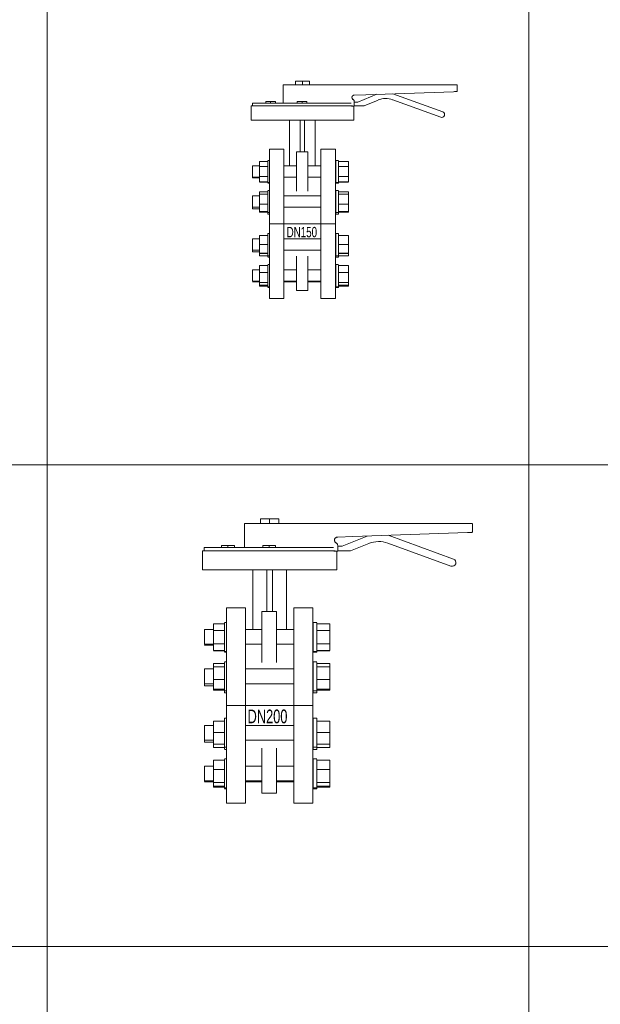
# Model space of a CAD drawing. Header units: millimetres. Extents: x 2339 to 23224, y 1509 to 18979.
# Tile 10 of 124: x 5136 to 6341, y 4089 to 6133. Entities that reach past the tile are written whole.
import ezdxf

# ---------------------------------------------------------------- set-up
doc = ezdxf.new("R2010")
doc.units = ezdxf.units.MM
doc.set_wipeout_variables(frame=1)
doc.layers.get('0').update_dxf_attribs({"lineweight": 0})
doc.styles.add('DISOCP', font='disocp.shx', dxfattribs={"width": 0.6})

# ---------------------------------------------------------------- blocks, each defined once
blk = doc.blocks.new('*U142')
blk.add_wipeout([(-23, -92.5), (-41, -92.5), (-41, -78.8), (-42.9, -78.8), (-42.9, -77.6), (-53.1, -77.4), (-53.1, -72.1), (-61.8, -72.1), (-61.8, -57.2), (-53.1, -57.2), (-53.1, -51.7), (-42.9, -51.7), (-42.9, -50.5), (-41, -50.5), (-41, -41.5), (-42.9, -41.5), (-42.9, -39.8), (-53.1, -39.8), (-53.1, -34.8), (-61.8, -34.8), (-61.8, -18.8), (-53.1, -18.8), (-53.1, -14.6), (-42.9, -14.6), (-42.9, -12.1), (-41, -12.1), (-41, 12.1), (-42.9, 12.1), (-42.9, 14.6), (-53.1, 14.6), (-53.1, 18.8), (-61.8, 18.8), (-61.8, 34.8), (-53.1, 34.8), (-53.1, 39.8), (-42.9, 39.8), (-42.9, 41.5), (-41, 41.5), (-41, 50.5), (-42.9, 50.5), (-42.9, 51.7), (-53.1, 51.7), (-53.1, 57.2), (-61.8, 57.2), (-61.8, 72.1), (-53.1, 72.1), (-53.1, 77.4), (-42.9, 77.4), (-42.9, 78.8), (-41, 78.8), (-41, 92.5), (-23, 92.5), (-23, 72.1), (-16, 72.1), (-16, 128.7), (-63.6, 128.7), (-63.6, 146.5), (-62, 146.5), (-62, 149.9), (-45.6, 149.9), (-45.6, 151.6), (-33.4, 151.6), (-33.4, 149.9), (-23.7, 149.9), (-23.7, 172.6), (-8.7, 172.6), (-8.7, 177.1), (8.7, 177.1), (8.7, 172.6), (192, 172.6), (192.1, 164.3), (112.2, 161.4), (174.1, 138.9), (175.5, 138), (176.2, 136.9), (176.5, 135.5), (176.2, 134.3), (175.8, 133.5), (175, 132.7), (173.5, 132.1), (171.7, 132.2), (112, 154), (108.5, 155), (105.9, 155.3), (103.4, 155.5), (101.1, 155.4), (98.4, 155), (97, 154.6), (94.1, 153.6), (76.5, 146.5), (64.4, 146.5), (64.4, 146.2), (63.6, 146.2), (63.6, 128.7), (16, 128.7), (16, 72.1), (23, 72.1), (23, 92.5), (41, 92.5), (41, 78.8), (44.7, 78.8), (44.7, 77.4), (57, 77.4), (57, 51.7), (44.7, 51.7), (44.7, 50.5), (41, 50.5), (41, 41.5), (44.7, 41.5), (44.7, 39.8), (57, 39.8), (57, 14.6), (44.7, 14.6), (44.7, 12.1), (41, 12.1), (41, -12.1), (44.7, -12.1), (44.7, -14.6), (57, -14.6), (57, -39.8), (44.7, -39.8), (44.7, -41.5), (41, -41.5), (41, -50.5), (44.7, -50.5), (44.7, -51.7), (57, -51.7), (57, -77.4), (44.7, -77.4), (44.7, -78.8), (41, -78.8), (41, -92.5), (23, -92.5), (23, -72.1), (6.6, -72.1), (6.6, -82.9), (-7.5, -82.9), (-7.5, -72.1), (-23, -72.1)])
for p, q in [((-23.7, 172.6), (-23.7, 149.9)), ((-23.7, 172.6), (-9.4, 172.6)), ((-9.4, 172.6), (29.2, 172.6)), ((-8.7, 177.1), (0, 177.1)), ((-8.7, 172.6), (-8.7, 177.1)), ((0, 177.1), (8.7, 177.1)), ((0, 172.6), (0, 177.1)), ((8.7, 172.6), (8.7, 177.1)), ((29.2, 172.6), (78.8, 172.6)), ((78.8, 172.6), (187.5, 172.6)), ((187.5, 172.6), (192, 172.6)), ((192.1, 164.3), (192.1, 172.6)), ((64.4, 159.7), (78.8, 160.2)), ((92.3, 160.7), (68.6, 151.1)), ((78.8, 160.2), (187.5, 164)), ((174.1, 138.9), (112.2, 161.4)), ((-62, 149.9), (-62, 146.5)), ((-62, 149.9), (60.4, 149.9)), ((-45.6, 151.6), (-39.5, 151.6)), ((-45.6, 149.9), (-45.6, 151.6)), ((-39.5, 151.6), (-33.4, 151.6)), ((-39.5, 151.6), (-39.5, 149.9)), ((-33.4, 151.6), (-33.4, 149.9)), ((-6.6, 151.6), (-0.5, 151.6)), ((-6.6, 149.9), (-6.6, 151.6)), ((-0.5, 151.6), (5.6, 151.6)), ((-0.5, 149.9), (-0.5, 151.6)), ((5.6, 149.9), (5.6, 151.6)), ((64.4, 146.2), (64.4, 151.8)), ((68.6, 151.1), (64.4, 151.1)), ((76.5, 146.5), (94.1, 153.6)), ((112, 154), (171.7, 132.2)), ((-63.6, 146.5), (-63.6, 128.7)), ((-63.6, 146.5), (62.1, 146.5)), ((64.4, 146.2), (60.9, 146.2)), ((63.6, 128.7), (63.6, 146.2)), ((64.4, 146.5), (76.5, 146.5)), ((63.6, 128.7), (-63.6, 128.7)), ((-16, 128.7), (-16, 71.9)), ((-2.7, 128.7), (-2.7, 89.2)), ((2.7, 89.2), (2.7, 128.7)), ((16, 72), (16, 128.7)), ((-23, 92.5), (-41, 92.5)), ((-41, 0), (-41, 92.5)), ((-23, 92.5), (-23, 0)), ((6.6, 89.2), (-7.5, 89.2)), ((-7.5, 74.2), (-7.5, 89.2)), ((6.6, 89.2), (6.6, 74.2)), ((41, 92.5), (23, 92.5)), ((23, 0), (23, 92.5)), ((41, 92.5), (41, 0)), ((-53.1, 71.3), (-53.1, 77.4)), ((-53.1, 77.4), (-42.9, 77.4)), ((-41, 78.8), (-42.9, 78.8)), ((-42.9, 65.3), (-42.9, 78.3)), ((-7.5, 40.7), (-7.5, 74.2)), ((6.6, 74.2), (6.6, 40.7)), ((44.7, 78.8), (41.4, 78.8)), ((41.4, 65.3), (41.4, 78.3)), ((44.7, 78.3), (44.7, 65.3)), ((44.7, 77.4), (57, 77.4)), ((57, 77.4), (57, 71.3)), ((-53.1, 72.1), (-61.8, 72.1)), ((-61.8, 65.2), (-61.8, 72.1)), ((-61.8, 58.1), (-61.8, 65.2)), ((-53.1, 58.7), (-53.1, 71.3)), ((-53.1, 71.3), (-42.9, 71.3)), ((-42.9, 51.8), (-42.9, 65.3)), ((-7.5, 72.1), (-23, 72.1)), ((23, 72.1), (6.6, 72.1)), ((41.2, 72.1), (41.2, 65.2)), ((41.2, 65.2), (41.2, 58.1)), ((41.4, 51.4), (41.4, 65.3)), ((44.7, 71.3), (57, 71.3)), ((44.7, 65.3), (44.7, 51.4)), ((57, 71.3), (57, 58.7)), ((-61.8, 58.1), (-53.1, 58.1)), ((-61.8, 57.2), (-61.8, 57.5)), ((-61.8, 57.2), (-53.1, 57.2)), ((-53.1, 52.2), (-53.1, 58.7)), ((-53.1, 58.7), (-42.9, 58.7)), ((-53.1, 52.2), (-42.9, 52.2)), ((-42.9, 51.7), (-53.1, 51.7)), ((-42.9, 50.9), (-42.9, 51.8)), ((-42.9, 51.3), (-41, 51.3)), ((-42.9, 50.5), (-41, 50.5)), ((-23, 58.1), (-7.5, 58.1)), ((6.6, 58.1), (23, 58.1)), ((41.2, 57.5), (41.2, 57.2)), ((41.4, 51.3), (44.7, 51.3)), ((41.4, 50.5), (41.4, 51.2)), ((41.4, 50.5), (44.7, 50.5)), ((44.7, 58.7), (57, 58.7)), ((44.7, 52.2), (57, 52.2)), ((57, 51.7), (44.7, 51.7)), ((44.7, 51.2), (44.7, 50.5)), ((57, 58.7), (57, 52.2)), ((-53.1, 36.7), (-53.1, 39.8)), ((-53.1, 39.8), (-42.9, 39.8)), ((-53.1, 24.6), (-53.1, 36.7)), ((-53.1, 36.7), (-42.9, 36.7)), ((-41, 41.5), (-42.9, 41.5)), ((-42.9, 18.2), (-42.9, 41)), ((44.7, 41.5), (41.4, 41.5)), ((41.4, 18.2), (41.4, 41)), ((44.7, 41), (44.7, 18.2)), ((44.7, 39.8), (57, 39.8)), ((44.7, 36.7), (57, 36.7)), ((57, 39.8), (57, 36.7)), ((57, 36.7), (57, 24.6)), ((-53.1, 34.8), (-61.8, 34.8)), ((-61.8, 22.9), (-61.8, 34.8)), ((-53.1, 15.5), (-53.1, 24.6)), ((-53.1, 24.6), (-42.9, 24.6)), ((23, 34.8), (-23, 34.8)), ((41.2, 34.8), (41.2, 22.9)), ((44.7, 24.6), (57, 24.6)), ((57, 24.6), (57, 15.5)), ((-61.8, 20.8), (-61.8, 22.9)), ((-61.8, 20.8), (-53.1, 20.8)), ((-61.8, 18.8), (-61.8, 20.7)), ((-61.8, 18.8), (-53.1, 18.8)), ((-53.1, 15.5), (-42.9, 15.5)), ((-53.1, 14.9), (-53.1, 15.5)), ((-53.1, 14.6), (-53.1, 14.9)), ((-42.9, 14.9), (-53.1, 14.9)), ((-53.1, 14.6), (-42.9, 14.6)), ((-42.9, 14.5), (-42.9, 18.2)), ((-42.9, 14.1), (-41, 14.1)), ((-42.9, 12.1), (-42.9, 14)), ((-42.9, 12.5), (-42.9, 12.1)), ((-23, 20.8), (23, 20.8)), ((41.2, 22.9), (41.2, 20.8)), ((41.2, 20.7), (41.2, 18.8)), ((41.4, 14.1), (41.4, 18.2)), ((41.4, 14.1), (44.7, 14.1)), ((41.4, 12.1), (41.4, 14)), ((44.7, 18.2), (44.7, 14.1)), ((44.7, 15.5), (57, 15.5)), ((57, 14.9), (44.7, 14.9)), ((44.7, 14.6), (57, 14.6)), ((44.7, 14), (44.7, 12.1)), ((57, 15.5), (57, 14.9)), ((57, 14.9), (57, 14.6)), ((-42.9, 12.1), (-41, 12.1)), ((-41, -92.5), (-41, 0)), ((-41, 0), (41, 0)), ((-23, 0), (-23, -92.5)), ((23, -92.5), (23, 0)), ((41, 0), (41, -92.5)), ((41.4, 12.1), (44.7, 12.1)), ((-41, -12.1), (-42.9, -12.1)), ((-42.9, -39.5), (-42.9, -12.1)), ((-42.9, -12.1), (-42.9, -12.6)), ((44.7, -12.1), (41.4, -12.1)), ((41.4, -39.5), (41.4, -12.1)), ((41.4, -12.1), (41.4, -12.6)), ((44.7, -12.6), (44.7, -12.1)), ((44.7, -12.1), (44.7, -39.5)), ((-53.1, -18.8), (-61.8, -18.8)), ((-61.8, -32.8), (-61.8, -18.8)), ((-53.1, -25.5), (-53.1, -14.6)), ((-53.1, -14.6), (-42.9, -14.6)), ((23, -18.8), (-23, -18.8)), ((41.2, -18.8), (41.2, -32.8)), ((44.7, -14.6), (57, -14.6)), ((57, -14.6), (57, -25.5)), ((-61.8, -32.8), (-53.1, -32.8)), ((-61.8, -34.8), (-61.8, -32.8)), ((-61.8, -34.8), (-53.1, -34.8)), ((-53.1, -36.5), (-53.1, -25.5)), ((-53.1, -25.5), (-42.9, -25.5)), ((-53.1, -36.7), (-53.1, -36.5)), ((-53.1, -36.5), (-42.9, -36.5)), ((-23, -32.8), (23, -32.8)), ((41.2, -32.8), (41.2, -34.8)), ((44.7, -25.5), (57, -25.5)), ((44.7, -36.5), (57, -36.5)), ((57, -25.5), (57, -36.5)), ((57, -36.5), (57, -36.7)), ((-53.1, -36.7), (-42.9, -36.7)), ((-53.1, -39.8), (-53.1, -36.7)), ((-53.1, -39.8), (-42.9, -39.8)), ((-42.9, -39.1), (-42.9, -39.5)), ((-42.9, -39.5), (-41, -39.5)), ((-42.9, -41.1), (-42.9, -39.5)), ((-42.9, -41.5), (-41, -41.5)), ((-7.5, -67.9), (-7.5, -40.2)), ((6.6, -40.2), (6.6, -67.9)), ((41.4, -39.5), (44.7, -39.5)), ((41.4, -41.5), (41.4, -39.5)), ((41.4, -41.5), (44.7, -41.5)), ((44.7, -36.7), (57, -36.7)), ((44.7, -39.5), (44.7, -41.5)), ((44.7, -39.8), (57, -39.8)), ((57, -36.7), (57, -39.8)), ((-53.1, -57.2), (-61.8, -57.2)), ((-61.8, -59.2), (-61.8, -57.2)), ((-61.8, -71.3), (-61.8, -59.2)), ((-53.1, -60.5), (-53.1, -51.7)), ((-42.9, -51.7), (-53.1, -51.7)), ((-53.1, -72.7), (-53.1, -60.5)), ((-53.1, -60.5), (-42.9, -60.5)), ((-41, -50.5), (-42.9, -50.5)), ((-42.9, -54.4), (-42.9, -51.1)), ((-42.9, -77.6), (-42.9, -54.4)), ((-7.5, -57.2), (-23, -57.2)), ((23, -57.2), (6.6, -57.2)), ((41.2, -57.2), (41.2, -59.2)), ((41.2, -59.2), (41.2, -71.3)), ((44.7, -50.5), (41.4, -50.5)), ((41.4, -54.4), (41.4, -51.1)), ((41.4, -78), (41.4, -54.4)), ((44.7, -51.1), (44.7, -54.4)), ((57, -51.7), (44.7, -51.7)), ((44.7, -54.4), (44.7, -78)), ((44.7, -60.5), (57, -60.5)), ((57, -51.7), (57, -60.5)), ((57, -60.5), (57, -72.7)), ((-61.8, -71.3), (-53.1, -71.3)), ((-61.8, -72.1), (-61.8, -71.8)), ((-61.8, -72.1), (-53.1, -72.1)), ((-53.1, -76.2), (-53.1, -72.7)), ((-53.1, -72.7), (-42.9, -72.7)), ((-23, -71.3), (-7.5, -71.3)), ((-23, -72.1), (-7.5, -72.1)), ((-7.5, -82.9), (-7.5, -67.9)), ((6.6, -67.9), (6.6, -82.9)), ((6.6, -71.3), (23, -71.3)), ((6.6, -72.1), (23, -72.1)), ((41.2, -71.8), (41.2, -72.1)), ((44.7, -72.7), (57, -72.7)), ((57, -72.7), (57, -76.2)), ((-53.1, -77.4), (-53.1, -76.2)), ((-53.1, -76.2), (-42.9, -76.2)), ((-53.1, -77.4), (-42.9, -77.4)), ((-42.9, -78.4), (-42.9, -77.6)), ((-42.9, -78), (-41, -78)), ((-42.9, -78.8), (-41, -78.8)), ((-7.5, -82.9), (6.6, -82.9)), ((41.4, -78), (44.7, -78)), ((41.4, -78.8), (41.4, -78.3)), ((41.4, -78.8), (44.7, -78.8)), ((44.7, -76.2), (57, -76.2)), ((44.7, -77.4), (57, -77.4)), ((44.7, -78.3), (44.7, -78.8)), ((57, -76.2), (57, -77.4)), ((-41, -92.5), (-23, -92.5)), ((23, -92.5), (41, -92.5))]:
    blk.add_line(p, q)
at = {"flags": 128}
blk.add_lwpolyline([(187.5, 164), (188.7, 164.1), (189.8, 164.1), (190.8, 164.1), (191.5, 164.2)], dxfattribs=at)
for centre, radius, start, end in [((103.4, 130.5), 25, 70, 112), ((172.9, 135.5), 3.53, 250, 70)]:
    blk.add_arc(centre, radius, start, end)
for points, knots in [([(63.1, 154.1), (62.8, 154.2), (62.3, 154.6), (61.8, 155.3), (61.5, 156.1), (61.4, 157.1), (61.6, 157.9), (62, 158.5), (62.4, 159), (62.8, 159.3), (63.5, 159.6), (64.1, 159.7), (64.4, 159.7)], [0, 0, 0, 0, 0.111111, 0.222222, 0.333333, 0.444444, 0.583333, 0.652778, 0.722222, 0.791667, 0.861111, 1, 1, 1, 1]), ([(64.4, 151.8), (64.4, 152.2), (64.3, 152.8), (63.8, 153.6), (63.3, 153.9), (63.1, 154.1)], [0, 0, 0, 0, 0.4, 0.7, 1, 1, 1, 1]), ([(63.1, 154.1), (63.4, 153.9), (63.9, 153.5), (64.3, 152.7), (64.4, 152.1), (64.4, 151.8)], [0, 0, 0, 0, 0.4, 0.7, 1, 1, 1, 1])]:
    blk.add_open_spline(points, degree=3, knots=knots)
for points in [[(191.5, 164.2), (191.8, 164.2), (192, 164.3), (192.1, 164.3)], [(62.3, 154.6), (62.6, 154.4), (62.8, 154.2), (63.1, 154.1)]]:
    blk.add_open_spline(points, degree=3)
at = {"style": 'DISOCP', "width": 0.7}
blk.add_text('DN150', height=12.96, dxfattribs=at).set_placement((-19.6, -16.7))
blk = doc.blocks.new('*U141')
blk.add_wipeout([(-23, -92.5), (-41, -92.5), (-41, -78.8), (-42.89, -78.8), (-42.89, -77.55), (-53.12, -77.4), (-53.12, -72.09), (-61.84, -72.09), (-61.84, -57.24), (-53.12, -57.24), (-53.12, -51.74), (-42.89, -51.74), (-42.89, -50.52), (-41, -50.52), (-41, -41.51), (-42.89, -41.51), (-42.89, -39.78), (-53.12, -39.78), (-53.12, -34.79), (-61.84, -34.79), (-61.84, -18.78), (-53.12, -18.78), (-53.12, -14.65), (-42.89, -14.65), (-42.89, -12.06), (-41, -12.06), (-41, 12.06), (-42.89, 12.06), (-42.89, 14.65), (-53.12, 14.65), (-53.12, 18.78), (-61.84, 18.78), (-61.84, 34.79), (-53.12, 34.79), (-53.12, 39.78), (-42.89, 39.78), (-42.89, 41.51), (-41, 41.51), (-41, 50.52), (-42.89, 50.52), (-42.89, 51.74), (-53.12, 51.74), (-53.12, 57.24), (-61.84, 57.24), (-61.84, 72.09), (-53.12, 72.09), (-53.12, 77.4), (-42.89, 77.4), (-42.89, 78.8), (-41, 78.8), (-41, 92.5), (-23, 92.5), (-23, 72.09), (-16, 72.09), (-16, 128.74), (-63.62, 128.74), (-63.62, 146.55), (-62, 146.55), (-62, 149.87), (-45.65, 149.87), (-45.65, 151.65), (-33.42, 151.65), (-33.42, 149.87), (-23.74, 149.87), (-23.74, 172.56), (-8.66, 172.56), (-8.66, 177.06), (8.66, 177.06), (8.66, 172.56), (191.97, 172.56), (192.13, 164.3), (112.21, 161.39), (174.14, 138.86), (175.47, 137.99), (176.21, 136.85), (176.46, 135.54), (176.25, 134.33), (175.82, 133.5), (174.99, 132.66), (173.53, 132.05), (171.72, 132.22), (111.99, 153.95), (108.47, 154.95), (105.94, 155.34), (103.44, 155.46), (101.11, 155.35), (98.44, 154.96), (97, 154.62), (94.08, 153.64), (76.51, 146.55), (64.44, 146.55), (64.44, 146.24), (63.62, 146.24), (63.62, 128.74), (16, 128.74), (16, 72.09), (23, 72.09), (23, 92.5), (41, 92.5), (41, 78.84), (44.68, 78.8), (44.68, 77.4), (57.05, 77.4), (57.05, 51.74), (44.68, 51.74), (44.68, 50.53), (41, 50.53), (41, 41.51), (44.68, 41.51), (44.68, 39.78), (57.05, 39.78), (57.05, 14.65), (44.68, 14.65), (44.68, 12.06), (41, 12.06), (41, -12.06), (44.68, -12.06), (44.68, -14.65), (57.05, -14.65), (57.05, -39.78), (44.68, -39.78), (44.68, -41.5), (41, -41.5), (41, -50.51), (44.68, -50.52), (44.68, -51.74), (57.05, -51.74), (57.05, -77.4), (44.68, -77.4), (44.68, -78.8), (41, -78.8), (41, -92.5), (23, -92.5), (23, -72.09), (6.62, -72.09), (6.62, -82.94), (-7.53, -82.94), (-7.53, -72.09), (-23, -72.09)])
for p, q in [((-23.74, 172.56), (-23.74, 149.87)), ((-23.74, 172.56), (-9.43, 172.56)), ((-9.43, 172.56), (29.25, 172.56)), ((-8.66, 177.06), (0, 177.06)), ((-8.66, 172.56), (-8.66, 177.06)), ((0, 177.06), (8.66, 177.06)), ((0, 172.56), (0, 177.06)), ((8.66, 172.56), (8.66, 177.06)), ((29.25, 172.56), (78.77, 172.56)), ((78.77, 172.56), (187.48, 172.56)), ((187.48, 172.56), (191.97, 172.56)), ((192.13, 164.3), (192.13, 172.56)), ((64.44, 159.73), (78.77, 160.23)), ((92.28, 160.7), (68.6, 151.13)), ((78.77, 160.23), (187.48, 164.02)), ((174.14, 138.86), (112.21, 161.39)), ((-62, 149.87), (-62, 146.55)), ((-62, 149.87), (60.4, 149.87)), ((-45.65, 151.65), (-39.53, 151.65)), ((-45.65, 149.87), (-45.65, 151.65)), ((-39.53, 151.65), (-33.42, 151.65)), ((-39.53, 151.65), (-39.53, 149.87)), ((-33.42, 151.65), (-33.42, 149.87)), ((-6.61, 151.65), (-0.5, 151.65)), ((-6.61, 149.87), (-6.61, 151.65)), ((-0.5, 151.65), (5.61, 151.65)), ((-0.5, 149.87), (-0.5, 151.65)), ((5.61, 149.87), (5.61, 151.65)), ((64.44, 146.24), (64.44, 151.82)), ((68.6, 151.13), (64.44, 151.13)), ((76.51, 146.55), (94.08, 153.64)), ((111.99, 153.95), (171.72, 132.22)), ((-63.62, 146.55), (-63.62, 128.74)), ((-63.62, 146.55), (62.1, 146.55)), ((64.44, 146.24), (60.93, 146.24)), ((63.62, 128.74), (63.62, 146.24)), ((64.44, 146.55), (76.51, 146.55)), ((63.62, 128.74), (-63.62, 128.74)), ((-16, 128.74), (-16, 71.88)), ((-2.69, 128.74), (-2.69, 89.19)), ((2.69, 89.19), (2.69, 128.74)), ((16, 72.04), (16, 128.74)), ((-23, 92.5), (-41, 92.5)), ((-41, 0), (-41, 92.5)), ((-23, 92.5), (-23, 0)), ((6.62, 89.19), (-7.53, 89.19)), ((-7.53, 74.19), (-7.53, 89.19)), ((6.62, 89.19), (6.62, 74.19)), ((41, 92.5), (23, 92.5)), ((23, 0), (23, 92.5)), ((41, 92.5), (41, 0)), ((-53.12, 71.29), (-53.12, 77.4)), ((-53.12, 77.4), (-42.89, 77.4)), ((-41, 78.8), (-42.89, 78.8)), ((-42.89, 65.32), (-42.89, 78.27)), ((44.68, 78.8), (41.37, 78.8)), ((41.37, 65.32), (41.37, 78.27)), ((44.68, 78.27), (44.68, 65.32)), ((44.68, 77.4), (57.05, 77.4)), ((57.05, 77.4), (57.05, 71.29)), ((-53.12, 72.09), (-61.84, 72.09)), ((-61.84, 65.2), (-61.84, 72.09)), ((-53.12, 58.68), (-53.12, 71.29)), ((-53.12, 71.29), (-42.89, 71.29)), ((-42.89, 51.76), (-42.89, 65.32)), ((-7.53, 72.09), (-23, 72.09)), ((-7.53, 40.71), (-7.53, 74.19)), ((6.62, 74.19), (6.62, 40.71)), ((23, 72.09), (6.62, 72.09)), ((41.17, 72.09), (41.17, 65.2)), ((41.37, 51.35), (41.37, 65.32)), ((44.68, 71.29), (57.05, 71.29)), ((44.68, 65.32), (44.68, 51.35)), ((57.05, 71.29), (57.05, 58.68)), ((-61.84, 58.06), (-61.84, 65.2)), ((-61.84, 58.06), (-53.12, 58.06)), ((-61.84, 57.24), (-61.84, 57.51)), ((-61.84, 57.24), (-53.12, 57.24)), ((-53.12, 52.19), (-53.12, 58.68)), ((-53.12, 58.68), (-42.89, 58.68)), ((-23, 58.06), (-7.53, 58.06)), ((6.62, 58.06), (23, 58.06)), ((41.17, 65.2), (41.17, 58.06)), ((41.17, 57.51), (41.17, 57.24)), ((44.68, 58.68), (57.05, 58.68)), ((57.05, 58.68), (57.05, 52.19)), ((-53.12, 52.19), (-42.89, 52.19)), ((-42.89, 51.74), (-53.12, 51.74)), ((-42.89, 50.93), (-42.89, 51.78)), ((-42.89, 51.35), (-41, 51.35)), ((-42.89, 50.52), (-41, 50.52)), ((41.37, 51.35), (44.68, 51.35)), ((41.37, 50.52), (44.68, 50.52)), ((41.37, 50.53), (41.37, 51.2)), ((44.68, 52.19), (57.05, 52.19)), ((57.05, 51.74), (44.68, 51.74)), ((44.68, 51.2), (44.68, 50.53)), ((-53.12, 36.73), (-53.12, 39.78)), ((-53.12, 39.78), (-42.89, 39.78)), ((-41, 41.51), (-42.89, 41.51)), ((-42.89, 18.24), (-42.89, 40.98)), ((44.68, 41.51), (41.37, 41.51)), ((41.37, 18.24), (41.37, 40.98)), ((44.68, 40.98), (44.68, 18.24)), ((44.68, 39.78), (57.05, 39.78)), ((57.05, 39.78), (57.05, 36.73)), ((-53.12, 34.79), (-61.84, 34.79)), ((-61.84, 22.91), (-61.84, 34.79)), ((-53.12, 24.61), (-53.12, 36.73)), ((-53.12, 36.73), (-42.89, 36.73)), ((23, 34.79), (-23, 34.79)), ((41.17, 34.79), (41.17, 22.91)), ((44.68, 36.73), (57.05, 36.73)), ((57.05, 36.73), (57.05, 24.61)), ((-61.84, 20.77), (-61.84, 22.91)), ((-61.84, 20.77), (-53.12, 20.77)), ((-61.84, 18.78), (-61.84, 20.74)), ((-61.84, 18.78), (-53.12, 18.78)), ((-53.12, 15.54), (-53.12, 24.61)), ((-53.12, 24.61), (-42.89, 24.61)), ((-23, 20.77), (23, 20.77)), ((41.17, 22.91), (41.17, 20.77)), ((41.17, 20.74), (41.17, 18.78)), ((44.68, 24.61), (57.05, 24.61)), ((57.05, 24.61), (57.05, 15.54)), ((-53.12, 15.54), (-42.89, 15.54)), ((-53.12, 14.87), (-53.12, 15.54)), ((-53.12, 14.65), (-53.12, 14.87)), ((-42.89, 14.87), (-53.12, 14.87)), ((-53.12, 14.65), (-42.89, 14.65)), ((-42.89, 14.46), (-42.89, 18.24)), ((-42.89, 14.05), (-41, 14.05)), ((-42.89, 12.06), (-42.89, 14.02)), ((-42.89, 12.47), (-42.89, 12.06)), ((-42.89, 12.06), (-41, 12.06)), ((41.37, 14.05), (44.68, 14.05)), ((41.37, 12.06), (44.68, 12.06)), ((41.37, 14.05), (41.37, 18.24)), ((41.37, 12.06), (41.37, 14.02)), ((44.68, 18.24), (44.68, 14.05)), ((44.68, 15.54), (57.05, 15.54)), ((57.05, 14.87), (44.68, 14.87)), ((44.68, 14.65), (57.05, 14.65)), ((44.68, 14.02), (44.68, 12.06)), ((57.05, 15.54), (57.05, 14.87)), ((57.05, 14.87), (57.05, 14.65)), ((-41, -92.5), (-41, 0)), ((-41, 0), (41, 0)), ((-23, 0), (-23, -92.5)), ((23, -92.5), (23, 0)), ((41, 0), (41, -92.5)), ((-53.12, -25.46), (-53.12, -14.65)), ((-53.12, -14.65), (-42.89, -14.65)), ((-41, -12.06), (-42.89, -12.06)), ((-42.89, -39.52), (-42.89, -12.06)), ((-42.89, -12.06), (-42.89, -12.59)), ((44.68, -12.06), (41.37, -12.06)), ((41.37, -39.52), (41.37, -12.06)), ((41.37, -12.06), (41.37, -12.59)), ((44.68, -12.59), (44.68, -12.06)), ((44.68, -12.06), (44.68, -39.52)), ((44.68, -14.65), (57.05, -14.65)), ((57.05, -14.65), (57.05, -25.46)), ((-53.12, -18.78), (-61.84, -18.78)), ((-61.84, -32.8), (-61.84, -18.78)), ((-53.12, -36.48), (-53.12, -25.46)), ((-53.12, -25.46), (-42.89, -25.46)), ((23, -18.78), (-23, -18.78)), ((41.17, -18.78), (41.17, -32.8)), ((44.68, -25.46), (57.05, -25.46)), ((57.05, -25.46), (57.05, -36.48)), ((-61.84, -32.8), (-53.12, -32.8)), ((-61.84, -34.79), (-61.84, -32.82)), ((-61.84, -34.79), (-53.12, -34.79)), ((-53.12, -36.7), (-53.12, -36.48)), ((-53.12, -36.48), (-42.89, -36.48)), ((-53.12, -36.7), (-42.89, -36.7)), ((-53.12, -39.78), (-53.12, -36.7)), ((-23, -32.8), (23, -32.8)), ((41.17, -32.82), (41.17, -34.79)), ((44.68, -36.48), (57.05, -36.48)), ((44.68, -36.7), (57.05, -36.7)), ((57.05, -36.48), (57.05, -36.7)), ((57.05, -36.7), (57.05, -39.78)), ((-53.12, -39.78), (-42.89, -39.78)), ((-42.89, -39.11), (-42.89, -39.52)), ((-42.89, -39.52), (-41, -39.52)), ((-42.89, -41.1), (-42.89, -39.55)), ((-42.89, -41.51), (-41, -41.51)), ((-7.53, -67.94), (-7.53, -40.22)), ((6.62, -40.22), (6.62, -67.94)), ((41.37, -39.52), (44.68, -39.52)), ((41.37, -41.51), (44.68, -41.51)), ((41.37, -41.5), (41.37, -39.55)), ((44.68, -39.55), (44.68, -41.5)), ((44.68, -39.78), (57.05, -39.78)), ((-53.12, -60.5), (-53.12, -51.74)), ((-42.89, -51.74), (-53.12, -51.74)), ((-41, -50.52), (-42.89, -50.52)), ((-42.89, -54.38), (-42.89, -51.06)), ((-42.89, -77.57), (-42.89, -54.38)), ((44.68, -50.52), (41.37, -50.52)), ((41.37, -54.38), (41.37, -51.06)), ((41.37, -77.98), (41.37, -54.38)), ((44.68, -51.06), (44.68, -54.38)), ((57.05, -51.74), (44.68, -51.74)), ((44.68, -54.38), (44.68, -77.98)), ((57.05, -51.74), (57.05, -60.5)), ((-53.12, -57.24), (-61.84, -57.24)), ((-61.84, -59.21), (-61.84, -57.24)), ((-61.84, -71.26), (-61.84, -59.21)), ((-53.12, -72.73), (-53.12, -60.5)), ((-53.12, -60.5), (-42.89, -60.5)), ((-7.53, -57.24), (-23, -57.24)), ((23, -57.24), (6.62, -57.24)), ((41.17, -57.24), (41.17, -59.21)), ((41.17, -59.21), (41.17, -71.26)), ((44.68, -60.5), (57.05, -60.5)), ((57.05, -60.5), (57.05, -72.73)), ((-61.84, -71.27), (-53.12, -71.27)), ((-61.84, -72.09), (-61.84, -71.82)), ((-61.84, -72.09), (-53.12, -72.09)), ((-53.12, -76.21), (-53.12, -72.73)), ((-53.12, -72.73), (-42.89, -72.73)), ((-23, -71.27), (-7.53, -71.27)), ((-23, -72.09), (-7.53, -72.09)), ((-7.53, -82.94), (-7.53, -67.94)), ((6.62, -67.94), (6.62, -82.94)), ((6.62, -71.27), (23, -71.27)), ((6.62, -72.09), (23, -72.09)), ((41.17, -71.82), (41.17, -72.09)), ((44.68, -72.73), (57.05, -72.73)), ((57.05, -72.73), (57.05, -76.21)), ((-53.12, -77.4), (-53.12, -76.21)), ((-53.12, -76.21), (-42.89, -76.21)), ((-53.12, -77.4), (-42.89, -77.4)), ((-42.89, -78.4), (-42.89, -77.55)), ((-42.89, -77.98), (-41, -77.98)), ((-42.89, -78.8), (-41, -78.8)), ((-7.53, -82.94), (6.62, -82.94)), ((41.37, -77.98), (44.68, -77.98)), ((41.37, -78.8), (44.68, -78.8)), ((41.37, -78.8), (41.37, -78.27)), ((44.68, -76.21), (57.05, -76.21)), ((44.68, -77.4), (57.05, -77.4)), ((44.68, -78.27), (44.68, -78.8)), ((57.05, -76.21), (57.05, -77.4)), ((-41, -92.5), (-23, -92.5)), ((23, -92.5), (41, -92.5))]:
    blk.add_line(p, q)
at = {"flags": 128}
blk.add_lwpolyline([(187.48, 164.02), (188.69, 164.06), (189.81, 164.1), (190.76, 164.14), (191.49, 164.16)], dxfattribs=at)
for centre, radius, start, end in [((103.44, 130.46), 25, 70, 112), ((172.93, 135.54), 3.53, 250, 70)]:
    blk.add_arc(centre, radius, start, end)
for points, knots in [([(63.06, 154.08), (62.79, 154.22), (62.32, 154.56), (61.77, 155.28), (61.46, 156.12), (61.41, 157.09), (61.64, 157.91), (62.03, 158.55), (62.41, 158.96), (62.85, 159.29), (63.52, 159.62), (64.06, 159.72), (64.44, 159.73)], [0, 0, 0, 0, 0.111111, 0.222222, 0.333333, 0.444444, 0.583333, 0.652778, 0.722222, 0.791667, 0.861111, 1, 1, 1, 1]), ([(64.44, 151.82), (64.43, 152.2), (64.29, 152.84), (63.76, 153.61), (63.31, 153.95), (63.06, 154.08)], [0, 0, 0, 0, 0.4, 0.7, 1, 1, 1, 1]), ([(63.06, 154.08), (63.39, 153.9), (63.9, 153.48), (64.34, 152.65), (64.43, 152.1), (64.44, 151.82)], [0, 0, 0, 0, 0.4, 0.7, 1, 1, 1, 1])]:
    blk.add_open_spline(points, degree=3, knots=knots)
for points in [[(191.49, 164.16), (191.82, 164.23), (192.03, 164.28), (192.1, 164.3)], [(62.35, 154.59), (62.56, 154.39), (62.79, 154.22), (63.06, 154.08)]]:
    blk.add_open_spline(points, degree=3)
at = {"style": 'DISOCP', "width": 0.7}
blk.add_text('DN200', height=12.957, dxfattribs=at).set_placement((-20.93, -16.73))

msp = doc.modelspace()

# ---------------------------------------------------------------- linework, layer by layer
for p, q in [((5193.1, 1508.9), (5193.1, 16868.4)), ((6193.1, 1508.9), (6193.1, 16868.4)), ((2339.1, 5208.9), (19193.1, 5208.9)), ((2339.1, 4208.9), (19193.1, 4208.9))]:
    msp.add_line(p, q)

# ---------------------------------------------------------------- block references
for name, p, xscale, yscale, zscale in [('*U142', (5723.2, 5708.9), 1.672830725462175, 1.672830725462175, 1.672830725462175), ('*U141', (5655.2, 4708.9), 2.190611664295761, 2.190611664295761, 2.190611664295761)]:
    msp.add_blockref(name, p, dxfattribs=dict(xscale=xscale, yscale=yscale, zscale=zscale))

doc.saveas('drawing.dxf')
